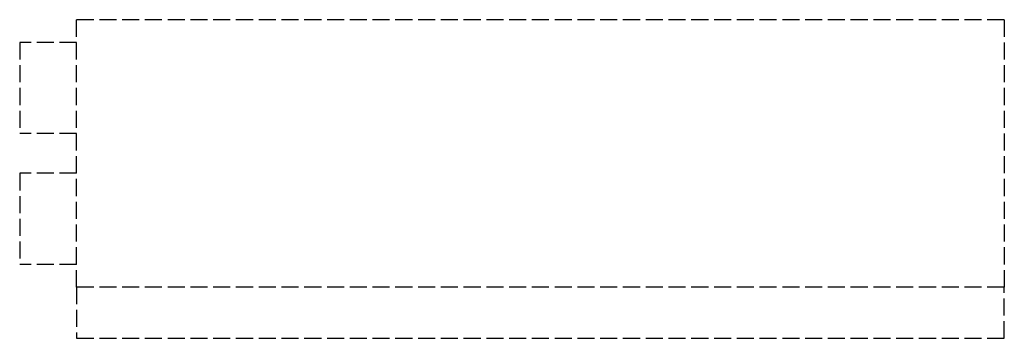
# Model space of a CAD drawing. Header units: millimetres. Extents: x -5 to 81.5, y 0 to 28.
import ezdxf

# ---------------------------------------------------------------- set-up
doc = ezdxf.new("R2010")
doc.units = ezdxf.units.MM
doc.header["$LTSCALE"] = 10
doc.linetypes.add('ALLCAD_Strich', pattern=[0.2, 0.15, -0.05])
doc.layers.add('BESCH_KONT_sich_schn_ansi_2d', color=40, linetype='Continuous')

msp = doc.modelspace()

# ---------------------------------------------------------------- linework, layer by layer
at = {"layer": 'BESCH_KONT_sich_schn_ansi_2d', "linetype": 'ALLCAD_Strich', "extrusion": (0, 1, -2.22045e-16)}
for p, q in [((81.5, 27.995), (0, 27.995)), ((0, 4.495), (0, 27.995)), ((81.5, 27.995), (81.5, 4.495)), ((-5, 25.995), (-5, 21.995)), ((0, 25.995), (-5, 25.995)), ((-5, 21.995), (-5, 17.995)), ((0, 17.995), (-5, 17.995)), ((-5, 14.495), (-5, 10.495)), ((0, 14.495), (-5, 14.495)), ((-5, 10.495), (-5, 6.495)), ((0, 6.495), (-5, 6.495)), ((0, 4.495), (0, -0.005)), ((81.5, 4.495), (0, 4.495)), ((81.5, 0), (81.5, 4.495)), ((81.48, -0.003), (81.48, 0)), ((81.482, 0), (81.482, -0.003)), ((81.483, 0.003), (81.483, 0.003)), ((81.483, 0.001), (81.483, 0.001)), ((81.484, 0), (81.484, -0.003)), ((81.486, -0.003), (81.486, 0)), ((81.487, 0.003), (81.487, -0.005)), ((81.491, 0.003), (81.487, 0.003)), ((81.489, 0.001), (81.49, 0.001)), ((81.489, -0.001), (81.489, 0.001)), ((81.491, 0), (81.491, 0)), ((81.493, 0), (81.493, 0)), ((81.494, -0.003), (81.494, 0)), ((81.496, 0), (81.496, -0.003)), ((81.497, 0.003), (81.497, 0.003)), ((81.497, 0.001), (81.497, 0.001)), ((81.498, 0), (81.498, -0.003)), ((81.5, -0.003), (81.5, 0)), ((0, -0.005), (81.483, -0.005)), ((81.483, -0.004), (81.483, -0.004)), ((81.483, -0.005), (81.497, -0.005)), ((81.483, -0.005), (81.483, -0.005)), ((81.487, -0.005), (81.489, -0.005)), ((81.49, -0.001), (81.489, -0.001)), ((81.489, -0.005), (81.489, -0.003)), ((81.489, -0.003), (81.491, -0.003)), ((81.497, -0.004), (81.497, -0.004)), ((81.497, -0.005), (81.497, -0.005)), ((81.497, -0.005), (81.5, -0.005)), ((81.5, -0.005), (81.5, -0.003))]:
    msp.add_line(p, q, dxfattribs=at)
at = {"layer": 'BESCH_KONT_sich_schn_ansi_2d', "linetype": 'ALLCAD_Strich', "extrusion": (0, -2.22045e-16, -1)}
for centre, radius, start, end in [((-81.483, 0), 0.00271, 0, 90), ((-81.483, 0), 0.00116, 90, 180), ((-81.49, 0), 0.00093, 90, 180), ((-81.497, 0), 0.00271, 0, 90), ((-81.497, 0), 0.00116, 90, 180), ((-81.483, -0.003), 0.00271, 270, 360), ((-81.483, -0.003), 0.00116, 180, 270), ((-81.49, 0), 0.00093, 180, 270), ((-81.497, -0.003), 0.00271, 270, 360), ((-81.497, -0.003), 0.00116, 180, 270)]:
    msp.add_arc(centre, radius, start, end, dxfattribs=at)
at = {"layer": 'BESCH_KONT_sich_schn_ansi_2d', "linetype": 'ALLCAD_Strich'}
for centre, radius, start, end in [((81.483, 0), 0.00116, 90, 180), ((81.483, 0), 0.00271, 0, 90), ((81.491, 0), 0.00217, 360, 90), ((81.497, 0), 0.00116, 90, 180), ((81.497, 0), 0.00271, 0, 90), ((81.483, -0.003), 0.00116, 180, 270), ((81.483, -0.003), 0.00271, 270, 360), ((81.491, 0), 0.00217, 270, 0), ((81.497, -0.003), 0.00116, 180, 270), ((81.497, -0.003), 0.00271, 270, 360)]:
    msp.add_arc(centre, radius, start, end, dxfattribs=at)

doc.saveas('drawing.dxf')
